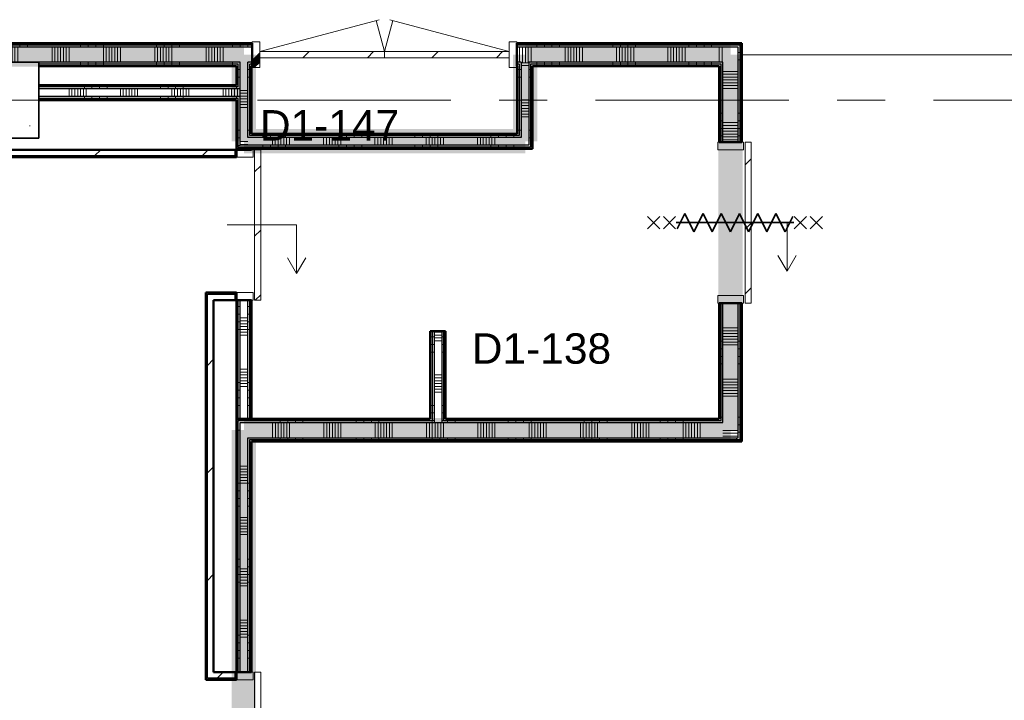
# Model space of a CAD drawing. Extents: x -2538 to 83400, y -8040 to 61900.
# Tile 50 of 105: x 39125 to 45600, y 35052 to 39530. Entities that reach past the tile are written whole.
import ezdxf

# ---------------------------------------------------------------- set-up
doc = ezdxf.new("R2010")
doc.units = 0
doc.header["$LTSCALE"] = 100
doc.linetypes.add('SCHEIDING_BRANDWEREND60', pattern=[3.2, 0.8, -1.6, 0.8])
doc.linetypes.add('stramien', pattern=[22.225, 12.7, -3.175, 3.175, -3.175])
for name, color, linetype, lineweight in [('00---0--FM-RUIMTENR', 7, 'Continuous', 18), ('BA20----_WANDEN', 14, 'Continuous', 50), ('BL$1A---_ALGEMEEN', 7, 'Continuous', 18), ('BL$7A---_STRAMIEN', 7, 'Continuous', 18), ('BL$8F---_HID-WAND', 7, 'Continuous', 18), ('BL20----_WANDEN', 7, 'Continuous', 25), ('BL28----_CONSTRUCTIES', 4, 'Continuous', 18), ('BL30----_BRANDSYMBOLEN', 14, 'Continuous', 35), ('BL30----_KOZIJNEN', 14, 'Continuous', 25), ('BL40----_BRANDWERENDESCHEIDING_60MIN', 84, 'SCHEIDING_BRANDWEREND60', 158)]:
    doc.layers.add(name, color=color, linetype=linetype, lineweight=lineweight)
doc.styles.add('Arial', font='arial.ttf', dxfattribs={"height": 200})
pattern_1 = [(270, (33175, 39375), (500, 2e-12), []), (270, (33125, 39375), (500, 2e-12), []), (270, (33075, 39375), (500, 2e-12), []), (270, (33025, 39375), (500, 2e-12), [])]
pattern_2 = [(180, (43875, 38265), (-6e-14, -500), []), (180, (43875, 38315), (-6e-14, -500), []), (180, (43875, 38365), (-6e-14, -500), []), (180, (43875, 38415), (-6e-14, -500), [])]
pattern_3 = [(90, (42337.5, 36755), (-500, -1e-12), []), (90, (42387.5, 36755), (-500, -1e-12), []), (90, (42437.5, 36755), (-500, -1e-12), []), (90, (42487.5, 36755), (-500, -1e-12), [])]
pattern_4 = [(180, (40650, 39152.5), (-6e-14, -500), []), (180, (40650, 39202.5), (-6e-14, -500), []), (180, (40650, 39252.5), (-6e-14, -500), []), (180, (40650, 39302.5), (-6e-14, -500), [])]
pattern_5 = [(0, (41825, 36992.5), (0, 500), []), (0, (41825, 36942.5), (0, 500), []), (0, (41825, 36892.5), (0, 500), []), (0, (41825, 36842.5), (0, 500), [])]
pattern_6 = [(270, (41373.75, 38780), (500, 9e-13), []), (270, (41323.75, 38780), (500, 9e-13), []), (270, (41273.75, 38780), (500, 9e-13), []), (270, (41223.75, 38780), (500, 9e-13), [])]
pattern_7 = [(0, (42397.5, 38802.5), (0, 500), []), (0, (42397.5, 38752.5), (0, 500), []), (0, (42397.5, 38702.5), (0, 500), []), (0, (42397.5, 38652.5), (0, 500), [])]
pattern_8 = [(45, (1253.4, 5927.3), (-353.5534, 353.5534), [])]
pattern_9 = [(45, (-40150.36, -33372.68), (-212.132, 212.132), [])]
pattern_10 = [(270, (39700, 39100), (500, 2e-12), []), (270, (39650, 39100), (500, 2e-12), []), (270, (39600, 39100), (500, 2e-12), []), (270, (39550, 39100), (500, 2e-12), [])]
pattern_11 = [(180, (40650, 35330), (6e-13, -500), []), (180, (40650, 35380), (6e-13, -500), []), (180, (40650, 35430), (6e-13, -500), []), (180, (40650, 35480), (6e-13, -500), [])]
pattern_12 = [(180, (40650, 37992.5), (-6e-14, -500), []), (180, (40650, 38042.5), (-6e-14, -500), []), (180, (40650, 38092.5), (-6e-14, -500), []), (180, (40650, 38142.5), (-6e-14, -500), [])]

# ---------------------------------------------------------------- blocks, each defined once
blk = doc.blocks.new('28_CL_beton - kolom - Betonkolom 500x500-V14-1')
at = {"layer": 'BL28----_CONSTRUCTIES'}
h = blk.add_hatch(dxfattribs=at)
h.set_pattern_fill('FP_16', color=256, style=0, pattern_type=2)
h.set_pattern_definition([(50, (-37746.6, -33072.7), (728.7365, -63.756), [76.2, -838.2]), (355, (-37746.6, -33072.7), (-140.972, 764.228), [60.96, -670.56]), (100.451, (-37685.9, -33078), (587.77, 700.467), [64.76, -712.36]), (46.184, (-37746.6, -32869.5), (1084.316, -168.171), [114.3, -1257.3]), (96.636, (-37656.2, -32883.5), (949.61, 989.71), [97.14, -1068.54]), (351.184, (-37746.6, -32869.5), (949.62, 989.7), [91.44, -1005.84]), (21, (-37645, -32920.3), (606.458, -409.0606), [76.2, -838.2]), (326, (-37645, -32920.3), (247.208, 736.753), [60.96, -670.56]), (71.451, (-37594.5, -32954.4), (853.668, 327.685), [64.76, -712.36]), (37.5, (-37746.6, -33072.68), (12.3547, 338.2201), [3.353, -659.079, 3.353, -677.367, -673.1]), (37.5, (-37746.6, -33072.68), (12.3547, 338.2201), [-1343.152, 3.353, -669.747]), (7.5, (-37746.6, -33072.68), (267.279, 400.722), [3.353, -384.759, 3.353, -643.839, -256.54]), (7.5, (-37746.6, -33072.68), (267.279, 400.722), [-1035.304, 3.353, -253.187]), (327.5, (-37973.18, -33072.68), (542.3633, -22.9153), [3.353, -250.647, 3.353, -1840.687]), (327.5, (-37973.18, -33072.68), (542.3633, -22.9153), [-257.353, -789.127, 3.353, -1048.207]), (317.5, (-38074.78, -33072.7), (592.517, 101.707), [3.353, -326.847, 3.353, -522.935, -746.76]), (317.5, (-38074.78, -33072.7), (592.517, 101.707), [-856.488, 3.353, -743.407])])
h.paths.add_polyline_path([(250, -250), (250, 250), (-250, 250), (-250, -250)], flags=0)
at = {"layer": 'BL28----_CONSTRUCTIES', "lineweight": 35}
for p, q in [((250, 250), (-250, 250)), ((-250, 250), (-250, -250)), ((250, -250), (250, 250)), ((-250, -250), (250, -250))]:
    blk.add_line(p, q, dxfattribs=at)
blk = doc.blocks.new('32_DR_AMC_s_dubbele deur_dt1 - 1740x2160-2935442-1')
at = {"layer": 'BL30----_KOZIJNEN', "lineweight": 18}
h = blk.add_hatch(dxfattribs=at)
h.set_pattern_fill('FP_997', color=256, style=0, pattern_type=2)
h.set_pattern_definition([(45, (-40150.36, -33372.7), (-500, 500), []), (45, (-39980.36, -33372.7), (-500, 500), []), (45, (-39970.36, -33372.7), (-500, 500), []), (45, (-39960.36, -33372.7), (-500, 500), []), (45, (-39950.36, -33372.7), (-500, 500), []), (45, (-39940.36, -33372.7), (-500, 500), []), (45, (-39930.36, -33372.7), (-500, 500), []), (45, (-39920.36, -33372.7), (-500, 500), [])])
h.paths.add_polyline_path([(990, -85), (990, 85), (940, 85), (940, -85)], flags=0)
h.paths.add_polyline_path([(-750, -85), (-700, -85), (-700, 85), (-750, 85)], flags=0)
h = blk.add_hatch(dxfattribs=at)
h.set_pattern_fill('FP_996', color=256, style=0, pattern_type=2)
h.set_pattern_definition(pattern_9)
h.paths.add_polyline_path([(120, -20), (120, 20), (-700, 20), (-700, -20), (-180, -20)], flags=0)
h = blk.add_hatch(dxfattribs=at)
h.set_pattern_fill('FP_996', color=256, style=0, pattern_type=2)
h.set_pattern_definition(pattern_9)
h.paths.add_polyline_path([(940, -20), (940, 20), (120, 20), (120, -20), (672, -20)], flags=0)
for p, q in [((-700, 20), (84.4, 230.2)), ((120, 20), (65.1, 225)), ((120, 20), (174.9, 225)), ((940, 20), (155.6, 230.2)), ((-700, 85), (-750, 85)), ((-750, 85), (-750, -85)), ((-700, -85), (-700, 85)), ((990, 85), (940, 85)), ((940, 85), (940, -85)), ((990, -85), (990, 85)), ((120, 20), (-700, 20)), ((-700, 20), (-700, -20)), ((120, -20), (120, 20)), ((940, 20), (120, 20)), ((120, 20), (120, -20)), ((940, -20), (940, 20)), ((-700, -20), (120, -20)), ((120, -20), (940, -20)), ((-750, -85), (-700, -85)), ((940, -85), (990, -85))]:
    blk.add_line(p, q, dxfattribs=at)
blk = doc.blocks.new('32_DR_AMC_s_enkele schuifdeur_dt1 - 990x2160-V241-1')
at = {"layer": 'BL30----_KOZIJNEN', "lineweight": 18}
h = blk.add_hatch(dxfattribs=at)
h.set_pattern_fill('FP_1207', color=256, style=0, pattern_type=2)
h.set_pattern_definition([(135, (32577.68, -39346.6), (-212.132, -212.132), [])])
h.paths.add_polyline_path([(820, 110), (-170, 110), (-170, 70), (820, 70)], flags=0)
at = {"layer": 'BL$1A---_ALGEMEEN'}
for p, q in [((645, 346), (541.1, 406)), ((325, -109.9), (325, 346)), ((325, 346), (645, 346)), ((645, 346), (541.1, 286))]:
    blk.add_line(p, q, dxfattribs=at)
at = {"layer": 'BL30----_KOZIJNEN', "lineweight": 18}
for p, q in [((820, 110), (-170, 110)), ((-170, 110), (-170, 70)), ((-170, 70), (820, 70)), ((820, 70), (820, 110)), ((-120, 60), (-170, 60)), ((-170, 60), (-170, -60)), ((-120, -60), (-120, 60)), ((820, 60), (770, 60)), ((770, 60), (770, -60)), ((820, -60), (820, 60)), ((-170, -60), (-120, -60)), ((770, -60), (820, -60))]:
    blk.add_line(p, q, dxfattribs=at)
blk = doc.blocks.new('32_DR_AMC_s_enkele schuifdeur_dt1 - 1660x2160_wbdbo60-V248-1')
at = {"layer": 'BL30----_KOZIJNEN', "lineweight": 18}
h = blk.add_hatch(dxfattribs=at)
h.set_pattern_fill('FP_1220', color=256, style=0, pattern_type=2)
h.set_pattern_definition([(315, (-28155.7, 39346.6), (500, 500), []), (315, (-28155.7, 39176.6), (500, 500), []), (315, (-28155.7, 39166.6), (500, 500), []), (315, (-28155.7, 39156.6), (500, 500), []), (315, (-28155.7, 39146.6), (500, 500), []), (315, (-28155.7, 39136.6), (500, 500), []), (315, (-28155.7, 39126.6), (500, 500), []), (315, (-28155.7, 39116.6), (500, 500), [])])
h.paths.add_polyline_path([(1105, -60), (1155, -60), (1155, 60), (1105, 60)], flags=0)
h = blk.add_hatch(dxfattribs=at)
h.set_pattern_fill('FP_1221', color=256, style=0, pattern_type=2)
h.set_pattern_definition([(315, (-28155.68, 39346.6), (212.132, 212.132), [])])
h.paths.add_polyline_path([(-505, -110), (1155, -110), (1155, -70), (-505, -70)], flags=0)
at = {"layer": 'BL$1A---_ALGEMEEN'}
for p, q in [((325, 109.9), (325, -346)), ((645, -346), (541.1, -286)), ((325, -346), (645, -346)), ((645, -346), (541.1, -406))]:
    blk.add_line(p, q, dxfattribs=at)
at = {"layer": 'BL30----_BRANDSYMBOLEN'}
for p, q in [((285, 466.4), (365, 546.4)), ((365, 466.4), (285, 546.4)), ((285, 361.4), (365, 441.4)), ((365, 361.4), (285, 441.4)), ((365, 351.4), (265, 301.4)), ((325, -416.3), (325, 358.7)), ((325, -416.3), (325, 358.7)), ((265, 301.4), (385, 241.4)), ((385, 241.4), (265, 181.4)), ((265, 181.4), (385, 121.4)), ((385, 121.4), (265, 61.4)), ((265, 61.4), (385, 1.4)), ((385, 1.4), (265, -58.6)), ((265, -58.6), (385, -118.6)), ((385, -118.6), (265, -178.6)), ((265, -178.6), (385, -238.6)), ((385, -238.6), (265, -298.6)), ((265, -298.6), (385, -358.6)), ((385, -358.6), (285, -408.6)), ((365, -498.7), (285, -418.6)), ((285, -498.7), (365, -418.6)), ((285, -603.6), (365, -523.6)), ((365, -603.6), (285, -523.6))]:
    blk.add_line(p, q, dxfattribs=at)
at = {"layer": 'BL30----_KOZIJNEN', "lineweight": 18}
for p, q in [((-505, -60), (-505, 60)), ((-505, 60), (-455, 60)), ((-455, 60), (-455, -60)), ((1105, -60), (1105, 60)), ((1105, 60), (1155, 60)), ((1155, 60), (1155, -60)), ((-455, -60), (-505, -60)), ((1155, -60), (1105, -60)), ((-505, -70), (1155, -70)), ((-505, -110), (-505, -70)), ((1155, -110), (-505, -110)), ((1155, -70), (1155, -110))]:
    blk.add_line(p, q, dxfattribs=at)
blk = doc.blocks.new('32_DR_AMC_s_enkele schuifdeur_dt1 - 1060x2160_wbdbo60-V249-1')
at = {"layer": 'BL30----_KOZIJNEN', "lineweight": 18}
h = blk.add_hatch(dxfattribs=at)
h.set_pattern_fill('FP_1222', color=256, style=0, pattern_type=2)
h.set_pattern_definition([(135, (32592.68, -42546.6), (-212.132, -212.132), [])])
h.paths.add_polyline_path([(855, 135), (-205, 135), (-205, 95), (855, 95)], flags=0)
at = {"layer": 'BL$1A---_ALGEMEEN'}
for p, q in [((645, 371), (541.1, 431)), ((325, -84.9), (325, 371)), ((325, 371), (645, 371)), ((645, 371), (541.1, 311))]:
    blk.add_line(p, q, dxfattribs=at)
at = {"layer": 'BL30----_BRANDSYMBOLEN'}
for p, q in [((285, 603.6), (365, 523.6)), ((365, 603.6), (285, 523.6)), ((365, 498.7), (285, 418.6)), ((285, 498.7), (365, 418.6)), ((385, 358.6), (285, 408.6)), ((325, 416.3), (325, -358.7)), ((325, 416.3), (325, -358.7)), ((265, 298.6), (385, 358.6)), ((385, 238.6), (265, 298.6)), ((265, 178.6), (385, 238.6)), ((385, 118.6), (265, 178.6)), ((265, 58.6), (385, 118.6)), ((385, -1.4), (265, 58.6)), ((265, -61.4), (385, -1.4)), ((385, -121.4), (265, -61.4)), ((265, -181.4), (385, -121.4)), ((385, -241.4), (265, -181.4)), ((265, -301.4), (385, -241.4)), ((365, -351.4), (265, -301.4)), ((285, -361.4), (365, -441.4)), ((365, -361.4), (285, -441.4)), ((285, -466.4), (365, -546.4)), ((365, -466.4), (285, -546.4))]:
    blk.add_line(p, q, dxfattribs=at)
at = {"layer": 'BL30----_KOZIJNEN', "lineweight": 18}
for p, q in [((855, 135), (-205, 135)), ((-205, 135), (-205, 95)), ((855, 95), (855, 135)), ((-205, 95), (855, 95)), ((-155, 85), (-205, 85)), ((-205, 85), (-205, -85)), ((-155, -85), (-155, 85)), ((855, 85), (805, 85)), ((805, 85), (805, -85)), ((855, -85), (855, 85)), ((-205, -85), (-155, -85)), ((805, -85), (855, -85))]:
    blk.add_line(p, q, dxfattribs=at)

msp = doc.modelspace()

# ---------------------------------------------------------------- hatches: boundary and pattern name
at = {"layer": 'BA20----_WANDEN', "lineweight": 18}
h = msp.add_hatch(dxfattribs=at)
h.set_pattern_fill('FP_873', color=256, angle=-270, style=0, pattern_type=2)
h.set_pattern_definition(pattern_1)
h.paths.add_polyline_path([(43850, 39362.5), (43862.5, 39362.5), (43862.5, 39375), (42393.8, 39375), (42393.8, 39362.5), (43725, 39362.5)], flags=0)
h.paths.add_polyline_path([(40405, 39362.5), (40653.8, 39362.5), (40653.8, 39375), (32960, 39375), (32960, 39362.5), (37594.9, 39362.5)], flags=0)
h.paths.add_polyline_path([(31960, 39362.5), (31960, 39375), (27875, 39375), (27875, 39362.5), (29164.5, 39362.5)], flags=0)
h.paths.add_polyline_path([(26665, 39362.5), (26665, 39375), (23025, 39375), (23025, 39362.5), (26354.4, 39362.5)], flags=0)
h = msp.add_hatch(dxfattribs=at)
h.set_pattern_fill('FP_915', color=256, angle=90, style=0, pattern_type=2)
h.set_pattern_definition(pattern_2)
h.paths.add_polyline_path([(43875, 36755), (43875, 37665), (43862.5, 37665), (43862.5, 36755)], flags=0)
h.paths.add_polyline_path([(43875, 38725), (43875, 39375), (43862.5, 39375), (43862.5, 38725)], flags=0)
h = msp.add_hatch(dxfattribs=at)
h.set_pattern_fill('FP_873', color=256, angle=-270, style=0, pattern_type=2)
h.set_pattern_definition(pattern_1)
h.paths.add_polyline_path([(43750, 39350), (43850, 39350), (43850, 39362.5), (42393.8, 39362.5), (42393.8, 39350), (43725, 39350)], flags=0)
h.paths.add_polyline_path([(40653.8, 39350), (40653.8, 39362.5), (32960, 39362.5), (32960, 39350), (40405, 39350)], flags=0)
h.paths.add_polyline_path([(31960, 39350), (31960, 39362.5), (27875, 39362.5), (27875, 39350), (29164.5, 39350)], flags=0)
h.paths.add_polyline_path([(26665, 39350), (26665, 39362.5), (23037.5, 39362.5), (23037.5, 39350), (26354.4, 39350)], flags=0)
h = msp.add_hatch(dxfattribs=at)
h.set_pattern_fill('FP_874', color=256, angle=-270, style=0, pattern_type=2)
h.set_pattern_definition([(270, (33375, 39375), (337.5, 1e-12), []), (270, (33356.25, 39375), (337.5, 1e-12), []), (270, (33337.5, 39375), (337.5, 1e-12), []), (270, (33318.75, 39375), (337.5, 1e-12), []), (270, (33300, 39375), (337.5, 1e-12), []), (270, (33281.25, 39375), (337.5, 1e-12), []), (270, (33262.5, 39375), (337.5, 1e-12), [])])
h.paths.add_polyline_path([(43750, 39250), (43750, 39350), (42393.8, 39350), (42393.8, 39250), (43737.5, 39250)], flags=0)
h.paths.add_polyline_path([(40575, 39250), (40653.8, 39250), (40653.8, 39350), (32960, 39350), (32960, 39250), (40405, 39250)], flags=0)
h.paths.add_polyline_path([(31960, 39250), (31960, 39350), (27875, 39350), (27875, 39250), (31450, 39250)], flags=0)
h.paths.add_polyline_path([(26665, 39250), (26665, 39350), (23050, 39350), (23050, 39250), (26354.4, 39250)], flags=0)
h = msp.add_hatch(dxfattribs=at)
h.set_pattern_fill('FP_916', color=256, angle=90, style=0, pattern_type=2)
h.set_pattern_definition([(180, (43875, 38065), (-4e-14, -337.5), []), (180, (43875, 38083.75), (-4e-14, -337.5), []), (180, (43875, 38102.5), (-4e-14, -337.5), []), (180, (43875, 38121.25), (-4e-14, -337.5), []), (180, (43875, 38140), (-4e-14, -337.5), []), (180, (43875, 38158.75), (-4e-14, -337.5), []), (180, (43875, 38177.5), (-4e-14, -337.5), [])])
h.paths.add_polyline_path([(43850, 36780), (43850, 37665), (43750, 37665), (43750, 36780)], flags=0)
h.paths.add_polyline_path([(43850, 38725), (43850, 39350), (43750, 39350), (43750, 38725)], flags=0)
h = msp.add_hatch(dxfattribs=at)
h.set_pattern_fill('FP_915', color=256, angle=90, style=0, pattern_type=2)
h.set_pattern_definition(pattern_2)
h.paths.add_polyline_path([(43862.5, 36767.5), (43862.5, 37665), (43850, 37665), (43850, 36767.5)], flags=0)
h.paths.add_polyline_path([(43862.5, 38725), (43862.5, 39362.5), (43850, 39362.5), (43850, 38725)], flags=0)
h = msp.add_hatch(dxfattribs=at)
h.set_pattern_fill('FP_873', color=256, angle=-270, style=0, pattern_type=2)
h.set_pattern_definition(pattern_1)
h.paths.add_polyline_path([(43725, 39237.5), (43737.5, 39237.5), (43737.5, 39250), (42472.5, 39250), (42472.5, 39237.5), (43215.1, 39237.5)], flags=0)
h.paths.add_polyline_path([(42410, 39237.5), (42422.5, 39237.5), (42422.5, 39250), (42393.8, 39250), (42393.8, 39237.5)], flags=0)
h.paths.add_polyline_path([(40575, 39237.5), (40575, 39250), (39250, 39250), (39250, 39237.5), (40562.5, 39237.5)], flags=0)
h.paths.add_polyline_path([(40625, 39237.5), (40653.8, 39237.5), (40653.8, 39250), (40625, 39250)], flags=0)
h.paths.add_polyline_path([(38750, 39237.5), (38750, 39250), (33225, 39250), (33225, 39237.5), (37594.9, 39237.5)], flags=0)
h.paths.add_polyline_path([(32960, 39237.5), (33175, 39237.5), (33175, 39250), (32960, 39250)], flags=0)
h.paths.add_polyline_path([(31960, 39237.5), (31960, 39250), (31450, 39250), (31450, 39237.5)], flags=0)
h.paths.add_polyline_path([(30950, 39237.5), (30950, 39250), (29000, 39250), (29000, 39237.5), (29164.5, 39237.5)], flags=0)
h.paths.add_polyline_path([(28900, 39237.5), (28900, 39250), (27875, 39250), (27875, 39237.5), (28887.5, 39237.5)], flags=0)
h.paths.add_polyline_path([(26665, 39237.5), (26665, 39250), (26000, 39250), (26000, 39237.5), (26354.4, 39237.5)], flags=0)
h.paths.add_polyline_path([(25900, 39237.5), (25900, 39250), (23650, 39250), (23650, 39237.5), (25887.5, 39237.5)], flags=0)
h = msp.add_hatch(dxfattribs=at)
h.set_pattern_fill('FP_932', color=256, angle=90, style=0, pattern_type=2)
h.set_pattern_definition([(180, (40650, 38952.5), (-4e-14, -337.5), []), (180, (40650, 38971.25), (-4e-14, -337.5), []), (180, (40650, 38990), (-4e-14, -337.5), []), (180, (40650, 39008.75), (-4e-14, -337.5), []), (180, (40650, 39027.5), (-4e-14, -337.5), []), (180, (40650, 39046.25), (-4e-14, -337.5), []), (180, (40650, 39065), (-4e-14, -337.5), [])])
h.paths.add_polyline_path([(40575, 38705), (40625, 38705), (40625, 39250), (40575, 39250), (40575, 38793.1)], flags=0)
h = msp.add_hatch(dxfattribs=at)
h.set_pattern_fill('FP_952', color=256, angle=90, style=0, pattern_type=2)
h.set_pattern_definition([(0, (42397.5, 39002.5), (0, 337.5), []), (0, (42397.5, 38983.75), (0, 337.5), []), (0, (42397.5, 38965), (0, 337.5), []), (0, (42397.5, 38946.25), (0, 337.5), []), (0, (42397.5, 38927.5), (0, 337.5), []), (0, (42397.5, 38908.75), (0, 337.5), []), (0, (42397.5, 38890), (0, 337.5), [])])
h.paths.add_polyline_path([(42472.5, 38755), (42472.5, 39250), (42422.5, 39250), (42422.5, 38755)], flags=0)
h = msp.add_hatch(dxfattribs=at)
h.set_pattern_fill('FP_915', color=256, angle=90, style=0, pattern_type=2)
h.set_pattern_definition(pattern_2)
h.paths.add_polyline_path([(43750, 36880), (43750, 37665), (43737.5, 37665), (43737.5, 36880)], flags=0)
h.paths.add_polyline_path([(43737.5, 38725), (43750, 38725), (43750, 39250), (43737.5, 39250), (43737.5, 39237.5)], flags=0)
h = msp.add_hatch(dxfattribs=at)
h.set_pattern_fill('FP_873', color=256, angle=-270, style=0, pattern_type=2)
h.set_pattern_definition(pattern_1)
h.paths.add_polyline_path([(43725, 39225), (43725, 39237.5), (42485, 39237.5), (42485, 39225), (43215.1, 39225)], flags=0)
h.paths.add_polyline_path([(42393.8, 39225), (42410, 39225), (42410, 39237.5), (42393.8, 39237.5)], flags=0)
h.paths.add_polyline_path([(40650, 39225), (40653.8, 39225), (40653.8, 39237.5), (40637.5, 39237.5), (40637.5, 39225)], flags=0)
h.paths.add_polyline_path([(40405, 39225), (40562.5, 39225), (40562.5, 39237.5), (39250, 39237.5), (39250, 39225)], flags=0)
h.paths.add_polyline_path([(38750, 39225), (38750, 39237.5), (33237.5, 39237.5), (33237.5, 39225), (37594.9, 39225)], flags=0)
h.paths.add_polyline_path([(33150, 39225), (33162.5, 39225), (33162.5, 39237.5), (32960, 39237.5), (32960, 39225)], flags=0)
h.paths.add_polyline_path([(31960, 39225), (31960, 39237.5), (31450, 39237.5), (31450, 39225)], flags=0)
h.paths.add_polyline_path([(30950, 39225), (30950, 39237.5), (29012.5, 39237.5), (29012.5, 39225), (29164.5, 39225)], flags=0)
h.paths.add_polyline_path([(28875, 39225), (28887.5, 39225), (28887.5, 39237.5), (27875, 39237.5), (27875, 39225)], flags=0)
h.paths.add_polyline_path([(26025, 39225), (26665, 39225), (26665, 39237.5), (26012.5, 39237.5), (26012.5, 39225)], flags=0)
h.paths.add_polyline_path([(25887.5, 39225), (25887.5, 39237.5), (23650, 39237.5), (23650, 39225), (25875, 39225)], flags=0)
h = msp.add_hatch(dxfattribs=at)
h.set_pattern_fill('FP_931', color=256, angle=90, style=0, pattern_type=2)
h.set_pattern_definition(pattern_4)
h.paths.add_polyline_path([(40562.5, 38680), (40562.5, 39012.5), (40550, 39012.5), (40550, 38680)], flags=0)
h.paths.add_polyline_path([(40562.5, 39087.5), (40562.5, 39225), (40550, 39225), (40550, 39087.5)], flags=0)
h = msp.add_hatch(dxfattribs=at)
h.set_pattern_fill('FP_931', color=256, angle=90, style=0, pattern_type=2)
h.set_pattern_definition(pattern_4)
h.paths.add_polyline_path([(40562.5, 38692.5), (40575, 38692.5), (40575, 39025), (40562.5, 39025), (40562.5, 38793.1)], flags=0)
h.paths.add_polyline_path([(40575, 39075), (40575, 39237.5), (40562.5, 39237.5), (40562.5, 39075)], flags=0)
h = msp.add_hatch(dxfattribs=at)
h.set_pattern_fill('FP_931', color=256, angle=90, style=0, pattern_type=2)
h.set_pattern_definition(pattern_4)
h.paths.add_polyline_path([(40637.5, 38755), (40637.5, 39237.5), (40625, 39237.5), (40625, 38755)], flags=0)
h = msp.add_hatch(dxfattribs=at)
h.set_pattern_fill('FP_931', color=256, angle=90, style=0, pattern_type=2)
h.set_pattern_definition(pattern_4)
h.paths.add_polyline_path([(40637.5, 38767.5), (40650, 38767.5), (40650, 39225), (40637.5, 39225), (40637.5, 38793.1)], flags=0)
h = msp.add_hatch(dxfattribs=at)
h.set_pattern_fill('FP_951', color=256, angle=90, style=0, pattern_type=2)
h.set_pattern_definition(pattern_7)
h.paths.add_polyline_path([(42410, 38780), (42410, 39225), (42397.5, 39225), (42397.5, 38780)], flags=0)
h = msp.add_hatch(dxfattribs=at)
h.set_pattern_fill('FP_951', color=256, angle=90, style=0, pattern_type=2)
h.set_pattern_definition(pattern_7)
h.paths.add_polyline_path([(42410, 38767.5), (42422.5, 38767.5), (42422.5, 39237.5), (42410, 39237.5), (42410, 38780)], flags=0)
h = msp.add_hatch(dxfattribs=at)
h.set_pattern_fill('FP_951', color=256, angle=90, style=0, pattern_type=2)
h.set_pattern_definition(pattern_7)
h.paths.add_polyline_path([(42485, 38705), (42485, 39237.5), (42472.5, 39237.5), (42472.5, 38705)], flags=0)
h = msp.add_hatch(dxfattribs=at)
h.set_pattern_fill('FP_951', color=256, angle=90, style=0, pattern_type=2)
h.set_pattern_definition(pattern_7)
h.paths.add_polyline_path([(42497.5, 38692.5), (42497.5, 39225), (42485, 39225), (42485, 38692.5)], flags=0)
h = msp.add_hatch(dxfattribs=at)
h.set_pattern_fill('FP_915', color=256, angle=90, style=0, pattern_type=2)
h.set_pattern_definition(pattern_2)
h.paths.add_polyline_path([(43737.5, 36892.5), (43737.5, 37665), (43725, 37665), (43725, 36892.5)], flags=0)
h.paths.add_polyline_path([(43737.5, 38725), (43737.5, 39237.5), (43725, 39237.5), (43725, 38725)], flags=0)
h = msp.add_hatch(dxfattribs=at)
h.set_pattern_fill('FP_1176', color=256, angle=-270, style=0, pattern_type=2)
h.set_pattern_definition(pattern_10)
h.paths.add_polyline_path([(40550, 39087.5), (40550, 39100), (39250, 39100), (39250, 39087.5), (40405, 39087.5)], flags=0)
h = msp.add_hatch(dxfattribs=at)
h.set_pattern_fill('FP_1176', color=256, angle=-270, style=0, pattern_type=2)
h.set_pattern_definition(pattern_10)
h.paths.add_polyline_path([(40562.5, 39075), (40562.5, 39087.5), (39250, 39087.5), (39250, 39075), (40550, 39075)], flags=0)
h = msp.add_hatch(dxfattribs=at)
h.set_pattern_fill('FP_1177', color=256, angle=-270, style=0, pattern_type=2)
h.set_pattern_definition([(270, (39900, 39100), (337.5, 1e-12), []), (270, (39881.25, 39100), (337.5, 1e-12), []), (270, (39862.5, 39100), (337.5, 1e-12), []), (270, (39843.75, 39100), (337.5, 1e-12), []), (270, (39825, 39100), (337.5, 1e-12), []), (270, (39806.25, 39100), (337.5, 1e-12), []), (270, (39787.5, 39100), (337.5, 1e-12), [])])
h.paths.add_polyline_path([(40405, 39025), (40575, 39025), (40575, 39075), (39250, 39075), (39250, 39025)], flags=0)
h = msp.add_hatch(dxfattribs=at)
h.set_pattern_fill('FP_1176', color=256, angle=-270, style=0, pattern_type=2)
h.set_pattern_definition(pattern_10)
h.paths.add_polyline_path([(40405, 39012.5), (40562.5, 39012.5), (40562.5, 39025), (39250, 39025), (39250, 39012.5)], flags=0)
h = msp.add_hatch(dxfattribs=at)
h.set_pattern_fill('FP_1176', color=256, angle=-270, style=0, pattern_type=2)
h.set_pattern_definition(pattern_10)
h.paths.add_polyline_path([(40550, 39000), (40550, 39012.5), (39250, 39012.5), (39250, 39000), (40405, 39000)], flags=0)
h = msp.add_hatch(dxfattribs=at)
h.set_pattern_fill('FP_950', color=256, angle=-270, style=0, pattern_type=2)
h.set_pattern_definition([(270, (41573.75, 38780), (337.5, 6e-13), []), (270, (41555, 38780), (337.5, 6e-13), []), (270, (41536.25, 38780), (337.5, 6e-13), []), (270, (41517.5, 38780), (337.5, 6e-13), []), (270, (41498.75, 38780), (337.5, 6e-13), []), (270, (41480, 38780), (337.5, 6e-13), []), (270, (41461.25, 38780), (337.5, 6e-13), [])])
h.paths.add_polyline_path([(41107.5, 38705), (42472.5, 38705), (42472.5, 38755), (40625, 38755), (40625, 38705), (40756.2, 38705)], flags=0)
h = msp.add_hatch(dxfattribs=at)
h.set_pattern_fill('FP_949', color=256, angle=-270, style=0, pattern_type=2)
h.set_pattern_definition(pattern_6)
h.paths.add_polyline_path([(40756.2, 38755), (42422.5, 38755), (42422.5, 38767.5), (40637.5, 38767.5), (40637.5, 38755), (40650, 38755)], flags=0)
h = msp.add_hatch(dxfattribs=at)
h.set_pattern_fill('FP_949', color=256, angle=-270, style=0, pattern_type=2)
h.set_pattern_definition(pattern_6)
h.paths.add_polyline_path([(42410, 38767.5), (42410, 38780), (40650, 38780), (40650, 38767.5), (41810, 38767.5)], flags=0)
h = msp.add_hatch(dxfattribs=at)
h.set_pattern_fill('FP_44', color=256, style=0, pattern_type=2)
h.set_pattern_definition(pattern_8)
h.paths.add_polyline_path([(40550, 38635), (40550, 38675), (37533.4, 38675), (37533.4, 38635), (40405, 38635)], flags=0)
h = msp.add_hatch(dxfattribs=at)
h.set_pattern_fill('FP_1342', color=256, angle=90, style=0, pattern_type=2)
h.set_pattern_definition(pattern_12)
h.paths.add_polyline_path([(40562.5, 36905), (40562.5, 37685), (40550, 37685), (40550, 36905)], flags=0)
h.paths.add_polyline_path([(40562.5, 38675), (40562.5, 38680), (40550, 38680), (40550, 38675)], flags=0)
h = msp.add_hatch(dxfattribs=at)
h.set_pattern_fill('FP_949', color=256, angle=-270, style=0, pattern_type=2)
h.set_pattern_definition(pattern_6)
h.paths.add_polyline_path([(42497.5, 38680), (42497.5, 38692.5), (40562.5, 38692.5), (40562.5, 38680), (41810, 38680)], flags=0)
h = msp.add_hatch(dxfattribs=at)
h.set_pattern_fill('FP_1342', color=256, angle=90, style=0, pattern_type=2)
h.set_pattern_definition(pattern_12)
h.paths.add_polyline_path([(40575, 36905), (40575, 37685), (40562.5, 37685), (40562.5, 36905)], flags=0)
h.paths.add_polyline_path([(40575, 38675), (40575, 38680), (40562.5, 38680), (40562.5, 38675)], flags=0)
h = msp.add_hatch(dxfattribs=at)
h.set_pattern_fill('FP_949', color=256, angle=-270, style=0, pattern_type=2)
h.set_pattern_definition(pattern_6)
h.paths.add_polyline_path([(41810, 38692.5), (42485, 38692.5), (42485, 38705), (40575, 38705), (40575, 38692.5), (41107.5, 38692.5)], flags=0)
h = msp.add_hatch(dxfattribs=at)
h.set_pattern_fill('FP_1343', color=256, angle=90, style=0, pattern_type=2)
h.set_pattern_definition([(180, (40650, 37792.5), (-4e-14, -337.5), []), (180, (40650, 37811.25), (-4e-14, -337.5), []), (180, (40650, 37830), (-4e-14, -337.5), []), (180, (40650, 37848.75), (-4e-14, -337.5), []), (180, (40650, 37867.5), (-4e-14, -337.5), []), (180, (40650, 37886.25), (-4e-14, -337.5), []), (180, (40650, 37905), (-4e-14, -337.5), [])])
h.paths.add_polyline_path([(40625, 36905), (40625, 37685), (40575, 37685), (40575, 36905)], flags=0)
h.paths.add_polyline_path([(40575, 38675), (40625, 38675), (40625, 38680), (40575, 38680)], flags=0)
h = msp.add_hatch(dxfattribs=at)
h.set_pattern_fill('FP_1342', color=256, angle=90, style=0, pattern_type=2)
h.set_pattern_definition(pattern_12)
h.paths.add_polyline_path([(40637.5, 36905), (40637.5, 37685), (40625, 37685), (40625, 36905)], flags=0)
h.paths.add_polyline_path([(40637.5, 38675), (40637.5, 38680), (40625, 38680), (40625, 38675)], flags=0)
h = msp.add_hatch(dxfattribs=at)
h.set_pattern_fill('FP_1342', color=256, angle=90, style=0, pattern_type=2)
h.set_pattern_definition(pattern_12)
h.paths.add_polyline_path([(40637.5, 36905), (40650, 36905), (40650, 37685), (40637.5, 37685), (40637.5, 37677.2)], flags=0)
h.paths.add_polyline_path([(40637.5, 38675), (40650, 38675), (40650, 38680), (40637.5, 38680)], flags=0)
h = msp.add_hatch(dxfattribs=at)
h.set_pattern_fill('FP_44', color=256, style=0, pattern_type=2)
h.set_pattern_definition(pattern_8)
h.paths.add_polyline_path([(40550, 38625), (40550, 38635), (37493.4, 38635), (37493.4, 38625), (40405, 38625)], flags=0)
h = msp.add_hatch(dxfattribs=at)
h.set_pattern_fill('FP_44', color=256, style=0, pattern_type=2)
h.set_pattern_definition(pattern_8)
h.paths.add_polyline_path([(40360, 35188), (40360, 37725), (40350, 37725), (40350, 35188)], flags=0)
h = msp.add_hatch(dxfattribs=at)
h.set_pattern_fill('FP_44', color=256, style=0, pattern_type=2)
h.set_pattern_definition(pattern_8)
h.paths.add_polyline_path([(40360, 35198), (40400, 35198), (40400, 37685), (40360, 37685), (40360, 35445.5)], flags=0)
h = msp.add_hatch(dxfattribs=at)
h.set_pattern_fill('FP_947', color=256, angle=90, style=0, pattern_type=2)
h.set_pattern_definition(pattern_5)
h.paths.add_polyline_path([(41825, 36905), (41837.5, 36905), (41837.5, 37480), (41825, 37480)], flags=0)
h = msp.add_hatch(dxfattribs=at)
h.set_pattern_fill('FP_947', color=256, angle=90, style=0, pattern_type=2)
h.set_pattern_definition(pattern_5)
h.paths.add_polyline_path([(41850, 36892.5), (41850, 37480), (41837.5, 37480), (41837.5, 36892.5)], flags=0)
h = msp.add_hatch(dxfattribs=at)
h.set_pattern_fill('FP_948', color=256, angle=90, style=0, pattern_type=2)
h.set_pattern_definition([(0, (41825, 37192.5), (0, 337.5), []), (0, (41825, 37173.75), (0, 337.5), []), (0, (41825, 37155), (0, 337.5), []), (0, (41825, 37136.25), (0, 337.5), []), (0, (41825, 37117.5), (0, 337.5), []), (0, (41825, 37098.75), (0, 337.5), []), (0, (41825, 37080), (0, 337.5), [])])
h.paths.add_polyline_path([(41900, 36880), (41900, 37480), (41850, 37480), (41850, 36880)], flags=0)
h = msp.add_hatch(dxfattribs=at)
h.set_pattern_fill('FP_947', color=256, angle=90, style=0, pattern_type=2)
h.set_pattern_definition(pattern_5)
h.paths.add_polyline_path([(41912.5, 36892.5), (41912.5, 37480), (41900, 37480), (41900, 36892.5)], flags=0)
h = msp.add_hatch(dxfattribs=at)
h.set_pattern_fill('FP_947', color=256, angle=90, style=0, pattern_type=2)
h.set_pattern_definition(pattern_5)
h.paths.add_polyline_path([(41925, 36905), (41925, 37480), (41912.5, 37480), (41912.5, 36905)], flags=0)
h = msp.add_hatch(dxfattribs=at)
h.set_pattern_fill('FP_917', color=256, angle=90, style=0, pattern_type=2)
h.set_pattern_definition(pattern_3)
h.paths.add_polyline_path([(43725, 36892.5), (43725, 36905), (41912.5, 36905), (41912.5, 36892.5), (43215.1, 36892.5)], flags=0)
h.paths.add_polyline_path([(41837.5, 36892.5), (41837.5, 36905), (40550, 36905), (40550, 36892.5), (41810, 36892.5)], flags=0)
h = msp.add_hatch(dxfattribs=at)
h.set_pattern_fill('FP_1340', color=256, angle=90, style=0, pattern_type=2)
h.set_pattern_definition(pattern_11)
h.paths.add_polyline_path([(40550, 33367.5), (40562.5, 33367.5), (40562.5, 33578), (40550, 33578), (40550, 33492.7)], flags=0)
h.paths.add_polyline_path([(40550, 35238), (40562.5, 35238), (40562.5, 36892.5), (40550, 36892.5), (40550, 35445.5)], flags=0)
h = msp.add_hatch(dxfattribs=at)
h.set_pattern_fill('FP_917', color=256, angle=90, style=0, pattern_type=2)
h.set_pattern_definition(pattern_3)
h.paths.add_polyline_path([(43737.5, 36880), (43737.5, 36892.5), (41900, 36892.5), (41900, 36880), (43725, 36880)], flags=0)
h.paths.add_polyline_path([(41810, 36880), (41850, 36880), (41850, 36892.5), (40562.5, 36892.5), (40562.5, 36880), (40575, 36880)], flags=0)
h = msp.add_hatch(dxfattribs=at)
h.set_pattern_fill('FP_1340', color=256, angle=90, style=0, pattern_type=2)
h.set_pattern_definition(pattern_11)
h.paths.add_polyline_path([(40562.5, 33380), (40575, 33380), (40575, 33578), (40562.5, 33578), (40562.5, 33492.7)], flags=0)
h.paths.add_polyline_path([(40575, 35238), (40575, 36880), (40562.5, 36880), (40562.5, 35238)], flags=0)
h = msp.add_hatch(dxfattribs=at)
h.set_pattern_fill('FP_918', color=256, angle=90, style=0, pattern_type=2)
h.set_pattern_definition([(90, (42137.5, 36755), (-337.5, -9e-13), []), (90, (42156.25, 36755), (-337.5, -9e-13), []), (90, (42175, 36755), (-337.5, -9e-13), []), (90, (42193.75, 36755), (-337.5, -9e-13), []), (90, (42212.5, 36755), (-337.5, -9e-13), []), (90, (42231.25, 36755), (-337.5, -9e-13), []), (90, (42250, 36755), (-337.5, -9e-13), [])])
h.paths.add_polyline_path([(43725, 36780), (43750, 36780), (43750, 36880), (40575, 36880), (40575, 36780), (43215.1, 36780)], flags=0)
h = msp.add_hatch(dxfattribs=at)
h.set_pattern_fill('FP_1341', color=256, angle=90, style=0, pattern_type=2)
h.set_pattern_definition([(180, (40650, 35130), (4e-13, -337.5), []), (180, (40650, 35148.75), (4e-13, -337.5), []), (180, (40650, 35167.5), (4e-13, -337.5), []), (180, (40650, 35186.25), (4e-13, -337.5), []), (180, (40650, 35205), (4e-13, -337.5), []), (180, (40650, 35223.75), (4e-13, -337.5), []), (180, (40650, 35242.5), (4e-13, -337.5), [])])
h.paths.add_polyline_path([(40575, 33480), (40625, 33480), (40625, 33578), (40575, 33578), (40575, 33492.7)], flags=0)
h.paths.add_polyline_path([(40625, 35238), (40625, 36780), (40575, 36780), (40575, 35238)], flags=0)
h = msp.add_hatch(dxfattribs=at)
h.set_pattern_fill('FP_917', color=256, angle=90, style=0, pattern_type=2)
h.set_pattern_definition(pattern_3)
h.paths.add_polyline_path([(43725, 36767.5), (43850, 36767.5), (43850, 36780), (40625, 36780), (40625, 36767.5), (43215.1, 36767.5)], flags=0)
h = msp.add_hatch(dxfattribs=at)
h.set_pattern_fill('FP_1340', color=256, angle=90, style=0, pattern_type=2)
h.set_pattern_definition(pattern_11)
h.paths.add_polyline_path([(40637.5, 33492.5), (40637.5, 33578), (40625, 33578), (40625, 33492.5)], flags=0)
h.paths.add_polyline_path([(40637.5, 35238), (40637.5, 36767.5), (40625, 36767.5), (40625, 35238)], flags=0)
h = msp.add_hatch(dxfattribs=at)
h.set_pattern_fill('FP_917', color=256, angle=90, style=0, pattern_type=2)
h.set_pattern_definition(pattern_3)
h.paths.add_polyline_path([(43725, 36755), (43862.5, 36755), (43862.5, 36767.5), (40637.5, 36767.5), (40637.5, 36755), (43215.1, 36755)], flags=0)
h = msp.add_hatch(dxfattribs=at)
h.set_pattern_fill('FP_1340', color=256, angle=90, style=0, pattern_type=2)
h.set_pattern_definition(pattern_11)
h.paths.add_polyline_path([(40637.5, 33505), (40650, 33505), (40650, 33578), (40637.5, 33578)], flags=0)
h.paths.add_polyline_path([(40650, 35238), (40650, 36755), (40637.5, 36755), (40637.5, 35238)], flags=0)
h = msp.add_hatch(dxfattribs=at)
h.set_pattern_fill('FP_44', color=256, style=0, pattern_type=2)
h.set_pattern_definition(pattern_8)
h.paths.add_polyline_path([(40400, 35198), (40550, 35198), (40550, 35238), (40400, 35238)], flags=0)
h = msp.add_hatch(dxfattribs=at)
h.set_pattern_fill('FP_44', color=256, style=0, pattern_type=2)
h.set_pattern_definition(pattern_8)
h.paths.add_polyline_path([(40360, 35188), (40550, 35188), (40550, 35198), (40360, 35198)], flags=0)

# ---------------------------------------------------------------- linework, layer by layer
at = {"layer": 'BL$7A---_STRAMIEN', "linetype": 'stramien'}
msp.add_line((-1537.7, 39000), (83400, 39000), dxfattribs=at)
msp.add_line((-1537.7, 39000), (83400, 39000), dxfattribs=at)
at = {"layer": 'BL$8F---_HID-WAND'}
msp.add_line((43875, 39300), (46425, 39300), dxfattribs=at)
at = {"layer": 'BL20----_WANDEN', "lineweight": 50}
for p, q in [((40653.8, 39375), (32960, 39375)), ((40653.8, 39225), (40653.8, 39375)), ((43875, 39375), (42393.8, 39375)), ((42393.8, 39375), (42393.8, 39225)), ((43875, 38725), (43875, 39375)), ((39250, 39225), (40550, 39225)), ((40550, 39225), (40550, 39100)), ((40650, 39225), (40653.8, 39225)), ((40650, 38780), (40650, 39225)), ((42393.8, 39225), (42397.5, 39225)), ((42397.5, 39225), (42397.5, 38780)), ((42497.5, 39225), (43725, 39225)), ((42497.5, 38680), (42497.5, 39225)), ((43725, 39225), (43725, 38725)), ((40550, 39100), (39250, 39100)), ((39250, 39000), (40550, 39000)), ((40550, 39000), (40550, 38625)), ((42397.5, 38780), (40650, 38780)), ((43725, 38725), (43875, 38725)), ((40650, 38675), (37533.4, 38675)), ((42497.5, 38680), (40550, 38680)), ((40650, 38675), (40650, 38680)), ((37483.4, 38625), (40550, 38625)), ((40550, 37735), (40350, 37735)), ((40350, 37735), (40350, 35188)), ((40400, 37685), (40550, 37685)), ((40400, 35238), (40400, 37685)), ((40550, 37685), (40550, 37735)), ((40550, 37685), (40550, 35188)), ((40650, 37685), (40550, 37685)), ((40650, 36905), (40650, 37685)), ((43725, 37665), (43725, 36905)), ((43875, 37665), (43725, 37665)), ((43875, 36755), (43875, 37665)), ((41925, 37480), (41825, 37480)), ((41825, 37480), (41825, 36905)), ((41925, 36905), (41925, 37480)), ((40550, 36905), (41825, 36905)), ((43725, 36905), (41925, 36905)), ((40650, 36755), (43875, 36755)), ((40650, 35238), (40650, 36755)), ((40550, 35238), (40400, 35238)), ((40550, 35238), (40650, 35238)), ((40350, 35188), (40550, 35188))]:
    msp.add_line(p, q, dxfattribs=at)
at = {"layer": 'BL20----_WANDEN'}
for p, q in [((40653.8, 39362.5), (32960, 39362.5)), ((40653.8, 39350), (32960, 39350)), ((43862.5, 39362.5), (42393.8, 39362.5)), ((43850, 39350), (42393.8, 39350)), ((43850, 38725), (43850, 39350)), ((43862.5, 38725), (43862.5, 39362.5)), ((40575, 39250), (39250, 39250)), ((40575, 38705), (40575, 39250)), ((40653.8, 39250), (40625, 39250)), ((40625, 38755), (40625, 39250)), ((42422.5, 39250), (42393.8, 39250)), ((42422.5, 39250), (42422.5, 38755)), ((43750, 39250), (42472.5, 39250)), ((42472.5, 39250), (42472.5, 38705)), ((43750, 38725), (43750, 39250)), ((40562.5, 39237.5), (39250, 39237.5)), ((40562.5, 39087.5), (40562.5, 39237.5)), ((40653.8, 39237.5), (40637.5, 39237.5)), ((40637.5, 38767.5), (40637.5, 39237.5)), ((42410, 39237.5), (42393.8, 39237.5)), ((42410, 39237.5), (42410, 38767.5)), ((43737.5, 39237.5), (42485, 39237.5)), ((42485, 39237.5), (42485, 38692.5)), ((43737.5, 38725), (43737.5, 39237.5)), ((40562.5, 39087.5), (39250, 39087.5)), ((40575, 39075), (39250, 39075)), ((40575, 39025), (39250, 39025)), ((40562.5, 39012.5), (39250, 39012.5)), ((40562.5, 38692.5), (40562.5, 39012.5)), ((42422.5, 38755), (40625, 38755)), ((42410, 38767.5), (40637.5, 38767.5)), ((42485, 38692.5), (40562.5, 38692.5)), ((40562.5, 38675), (40562.5, 38680)), ((42472.5, 38705), (40575, 38705)), ((40575, 38675), (40575, 38680)), ((40625, 38675), (40625, 38680)), ((40637.5, 38675), (40637.5, 38680)), ((40550, 38635), (37493.4, 38635)), ((40360, 37725), (40550, 37725)), ((40360, 35198), (40360, 37725)), ((40562.5, 36905), (40562.5, 37685)), ((40575, 36905), (40575, 37685)), ((40625, 36905), (40625, 37685)), ((40637.5, 36905), (40637.5, 37685)), ((43737.5, 36892.5), (43737.5, 37665)), ((43750, 36880), (43750, 37665)), ((43850, 36780), (43850, 37665)), ((43862.5, 36767.5), (43862.5, 37665)), ((41837.5, 37480), (41837.5, 36892.5)), ((41850, 37480), (41850, 36880)), ((41900, 37480), (41900, 36880)), ((41912.5, 37480), (41912.5, 36892.5)), ((40562.5, 36892.5), (41837.5, 36892.5)), ((40562.5, 35238), (40562.5, 36892.5)), ((40575, 36880), (43750, 36880)), ((40575, 35238), (40575, 36880)), ((41912.5, 36892.5), (43737.5, 36892.5)), ((40625, 36780), (43850, 36780)), ((40625, 35238), (40625, 36780)), ((40637.5, 36767.5), (43862.5, 36767.5)), ((40637.5, 35238), (40637.5, 36767.5)), ((40550, 35198), (40360, 35198))]:
    msp.add_line(p, q, dxfattribs=at)
at = {"layer": 'BL40----_BRANDWERENDESCHEIDING_60MIN', "const_width": 160}
for points in [[(23400, 39300), (40600, 39300)], [(40600, 39300), (40600, 38730)], [(42450, 38730), (42450, 39300)], [(42450, 39300), (43800, 39300)], [(43800, 39300), (43800, 36830)], [(40600, 38730), (42450, 38730)], [(40600, 36830), (40600, 33430)], [(43800, 36830), (40600, 36830)]]:
    msp.add_lwpolyline(points, dxfattribs=at)

# ---------------------------------------------------------------- block references
at = {"layer": 'BL28----_CONSTRUCTIES'}
msp.add_blockref('28_CL_beton - kolom - Betonkolom 500x500-V14-1', (39000, 39000), dxfattribs=at)
at = {"layer": 'BL30----_KOZIJNEN'}
msp.add_blockref('32_DR_AMC_s_dubbele deur_dt1 - 1740x2160-2935442-1', (41403.8, 39300), dxfattribs=at)
for name, p, rotation in [('32_DR_AMC_s_enkele schuifdeur_dt1 - 1060x2160_wbdbo60-V249-1', (43800, 38520), 270), ('32_DR_AMC_s_enkele schuifdeur_dt1 - 990x2160-V241-1', (40600, 38505), 269.9999999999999), ('32_DR_AMC_s_enkele schuifdeur_dt1 - 1660x2160_wbdbo60-V248-1', (40600, 34083), 89.99999999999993)]:
    msp.add_blockref(name, p, dxfattribs=dict(at, rotation=rotation))

# ---------------------------------------------------------------- texts
at = {"layer": '00---0--FM-RUIMTENR', "char_height": 200, "width": 1130.379, "attachment_point": 1, "style": 'Arial'}
for s, insert in [('D1-147', (40704.8, 38935.1)), ('D1-138', (42098, 37466.8))]:
    msp.add_mtext(s, dxfattribs=dict(at, insert=insert))

doc.saveas('drawing.dxf')
